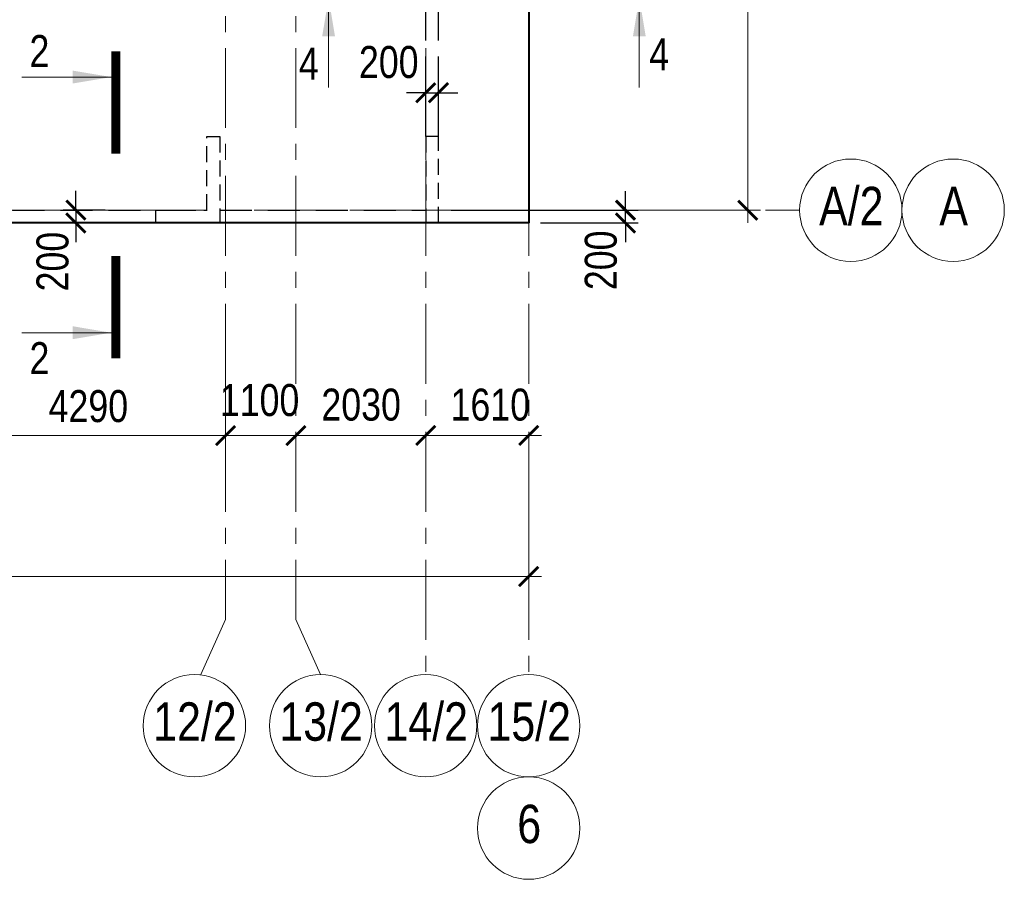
# Model space of a CAD drawing. Header units: inches. Extents: x -8638239 to -8523853, y 3840912 to 4564380.
# Tile 39 of 106: x -8565081 to -8549686, y 4096499 to 4109934. Entities that reach past the tile are written whole.
import ezdxf
from ezdxf.enums import TextEntityAlignment as Align

# ---------------------------------------------------------------- set-up
doc = ezdxf.new("R2010")
doc.units = ezdxf.units.IN
doc.header["$LTSCALE"] = 1000
doc.header["$MEASUREMENT"] = 0
for name, pattern in [('CENTER', [2, 1.25, -0.25, 0.25, -0.25]), ('HIDDEN', [0.375, 0.25, -0.125]), ('Штрихпунктирная', [6.702778, 3.527778, -1.763889, 0, -1.411111])]:
    doc.linetypes.add(name, pattern=pattern)
for name, color, linetype, lineweight in [('-2._План подземной парковки -2 этаж_1_АР-Чертеж-Оси_Осевые размеры.АР_Ном._пера__120', 7, 'Continuous', 0), ('СК-040-С(тены)', 12, 'HIDDEN', 25), ('СК-050-П(литы перекрытия)', 3, 'Continuous', 40), ('СК-052-П-БАЛКИ', 1, 'HIDDEN', 30), ('СК-100-О(си)', 7, 'CENTER', 15), ('СК-100-О(си)_имя', 7, 'CENTER', 15), ('СК-110-О-РАЗМЕРЫ', 7, 'Continuous', 15), ('СК-300-Р(азмеры)', 7, 'Continuous', 20), ('СК-400-Т(екст)', 7, 'Continuous', 20), ('СК-500-С(ечения)', 5, 'Continuous', 40)]:
    doc.layers.add(name, color=color, linetype=linetype, lineweight=lineweight)
doc.styles.add('ARIAL_annotative', font='arial.ttf', dxfattribs={"width": 0.8, "height": 2.5})
doc.styles.add('RUSS', font='arial.ttf', dxfattribs={"width": 0.8})
doc.dimstyles.new('100-200', dxfattribs={"dimscale": 0, "dimtxt": 500, "dimasz": 300, "dimexe": 200, "dimexo": 200, "dimgap": 200, "dimtad": 1, "dimdec": 0, "dimzin": 0, "dimdsep": 46, "dimtxsty": 'RUSS', "dimblk": 'ARCHTICK', "dimcen": 0.096, "dimdle": 200, "dimclrd": 7, "dimclre": 7, "dimclrt": 256, "dimadec": 0, "dimazin": 0, "dimtfac": 1, "dimtdec": 0, "dimtmove": 2, "dimatfit": 3, "dimldrblk": 'OBLIQUE', "dimfxl": 1, "dimtolj": 1, "dimtzin": 0, "dimarcsym": 0})

# ---------------------------------------------------------------- blocks, each defined once
blk = doc.blocks.new('_ArchTick')
at = {"color": 0, "linetype": 'ByBlock', "const_width": 0.15}
blk.add_lwpolyline([(-0.5, -0.5), (0.5, 0.5)], dxfattribs=at)
blk = doc.blocks.new('*D333')
at = {"layer": 'Defpoints', "color": 0, "transparency": 16777216}
for p in [(-7420, -2470), (-3130, -2470), (-3130, -3521)]:
    blk.add_point(p, dxfattribs=at)
at = {"layer": 'СК-110-О-РАЗМЕРЫ', "color": 7, "lineweight": -2, "transparency": 16777216}
for p, q in [((-7420, -2670), (-7420, -3721)), ((-3130, -2670), (-3130, -3721)), ((-7620, -3521), (-2930, -3521))]:
    blk.add_line(p, q, dxfattribs=at)
at = {"layer": 'СК-110-О-РАЗМЕРЫ', "color": 7, "lineweight": -2, "transparency": 16777216, "xscale": 300, "yscale": 300, "zscale": 300, "rotation": 180}
blk.add_blockref('_ArchTick', (-7420, -3521), dxfattribs=at)
at = {"layer": 'СК-110-О-РАЗМЕРЫ', "color": 7, "lineweight": -2, "transparency": 16777216, "xscale": 300, "yscale": 300, "zscale": 300}
blk.add_blockref('_ArchTick', (-3130, -3521), dxfattribs=at)
at = {"layer": 'СК-110-О-РАЗМЕРЫ', "transparency": 16777216, "insert": (-5275, -3065), "char_height": 500, "attachment_point": 5, "style": 'RUSS'}
blk.add_mtext('\\A1;4290', dxfattribs=at)
blk = doc.blocks.new('_Oblique')
at = {"color": 0, "linetype": 'ByBlock', "lineweight": -2}
blk.add_line((-0.5, -0.5), (0.5, 0.5), dxfattribs=at)
blk = doc.blocks.new('*D334')
at = {"layer": 'Defpoints', "color": 0, "transparency": 16777216}
for p in [(-3130, -3521), (-2030, -3521), (-2030, -3521)]:
    blk.add_point(p, dxfattribs=at)
at = {"layer": 'СК-300-Р(азмеры)', "color": 7, "lineweight": -2, "transparency": 16777216}
blk.add_line((-3330, -3521), (-1830, -3521), dxfattribs=at)
at = {"layer": 'СК-300-Р(азмеры)', "color": 7, "lineweight": -2, "transparency": 16777216, "xscale": 300, "yscale": 300, "zscale": 300, "rotation": 180}
blk.add_blockref('_ArchTick', (-3130, -3521), dxfattribs=at)
at = {"layer": 'СК-300-Р(азмеры)', "color": 7, "lineweight": -2, "transparency": 16777216, "xscale": 300, "yscale": 300, "zscale": 300}
blk.add_blockref('_ArchTick', (-2030, -3521), dxfattribs=at)
at = {"layer": 'СК-300-Р(азмеры)', "transparency": 16777216, "insert": (-2598, -2971), "char_height": 500, "attachment_point": 5, "style": 'RUSS'}
blk.add_mtext('\\A1;1100', dxfattribs=at)
blk = doc.blocks.new('*D335')
at = {"layer": 'Defpoints', "color": 0, "transparency": 16777216}
for p in [(-2030, -3521), (-2030, -3521), (0, -3521)]:
    blk.add_point(p, dxfattribs=at)
at = {"layer": 'СК-300-Р(азмеры)', "color": 7, "lineweight": -2, "transparency": 16777216}
blk.add_line((200, -3521), (-2230, -3521), dxfattribs=at)
at = {"layer": 'СК-300-Р(азмеры)', "color": 7, "lineweight": -2, "transparency": 16777216, "xscale": 300, "yscale": 300, "zscale": 300, "rotation": 180}
blk.add_blockref('_ArchTick', (-2030, -3521), dxfattribs=at)
at = {"layer": 'СК-300-Р(азмеры)', "color": 7, "lineweight": -2, "transparency": 16777216, "xscale": 300, "yscale": 300, "zscale": 300}
blk.add_blockref('_ArchTick', (0, -3521), dxfattribs=at)
at = {"layer": 'СК-300-Р(азмеры)', "transparency": 16777216, "insert": (-1010, -3042), "char_height": 500, "attachment_point": 5, "style": 'RUSS'}
blk.add_mtext('\\A1;2030', dxfattribs=at)
blk = doc.blocks.new('*D336')
at = {"layer": 'Defpoints', "color": 0, "transparency": 16777216}
for p in [(0, -3521), (1610, -3521), (1610, -3521)]:
    blk.add_point(p, dxfattribs=at)
at = {"layer": 'СК-300-Р(азмеры)', "color": 7, "lineweight": -2, "transparency": 16777216}
blk.add_line((-200, -3521), (1810, -3521), dxfattribs=at)
at = {"layer": 'СК-300-Р(азмеры)', "color": 7, "lineweight": -2, "transparency": 16777216, "xscale": 300, "yscale": 300, "zscale": 300, "rotation": 180}
blk.add_blockref('_ArchTick', (0, -3521), dxfattribs=at)
at = {"layer": 'СК-300-Р(азмеры)', "color": 7, "lineweight": -2, "transparency": 16777216, "xscale": 300, "yscale": 300, "zscale": 300}
blk.add_blockref('_ArchTick', (1610, -3521), dxfattribs=at)
at = {"layer": 'СК-300-Р(азмеры)', "transparency": 16777216, "insert": (1010, -3042), "char_height": 500, "attachment_point": 5, "style": 'RUSS'}
blk.add_mtext('\\A1;1610', dxfattribs=at)
blk = doc.blocks.new('*D337')
at = {"layer": 'Defpoints', "color": 0, "transparency": 16777216}
for p in [(2391, 7435), (5035, 7435), (2391, 0)]:
    blk.add_point(p, dxfattribs=at)
at = {"layer": 'СК-300-Р(азмеры)', "color": 7, "lineweight": -2, "transparency": 16777216}
for p, q in [((5035, -200), (5035, 7635)), ((2591, 7435), (5235, 7435)), ((2591, 0), (5235, 0))]:
    blk.add_line(p, q, dxfattribs=at)
at = {"layer": 'СК-300-Р(азмеры)', "color": 7, "lineweight": -2, "transparency": 16777216, "xscale": 300, "yscale": 300, "zscale": 300}
for p, rotation in [((5035, 7435), 90), ((5035, 0), 270)]:
    blk.add_blockref('_ArchTick', p, dxfattribs=dict(at, rotation=rotation))
at = {"layer": 'СК-300-Р(азмеры)', "transparency": 16777216, "insert": (4580, 3718), "char_height": 500, "attachment_point": 5, "rotation": 90, "style": 'RUSS'}
blk.add_mtext('\\A1;7435', dxfattribs=at)
blk = doc.blocks.new('*D321')
at = {"layer": 'Defpoints', "color": 0, "transparency": 16777216}
for p in [(-21750, -3521), (1610, -3521), (-21750, -5726)]:
    blk.add_point(p, dxfattribs=at)
at = {"layer": 'СК-110-О-РАЗМЕРЫ', "color": 7, "lineweight": -2, "transparency": 16777216}
for p, q in [((-21750, -3721), (-21750, -5926)), ((1610, -3721), (1610, -5926)), ((1810, -5726), (-21950, -5726))]:
    blk.add_line(p, q, dxfattribs=at)
at = {"layer": 'СК-110-О-РАЗМЕРЫ', "color": 7, "lineweight": -2, "transparency": 16777216, "xscale": 300, "yscale": 300, "zscale": 300, "rotation": 180}
blk.add_blockref('_ArchTick', (-21750, -5726), dxfattribs=at)
at = {"layer": 'СК-110-О-РАЗМЕРЫ', "color": 7, "lineweight": -2, "transparency": 16777216, "xscale": 300, "yscale": 300, "zscale": 300}
blk.add_blockref('_ArchTick', (1610, -5726), dxfattribs=at)
at = {"layer": 'СК-110-О-РАЗМЕРЫ', "transparency": 16777216, "insert": (-10070, -5271), "char_height": 500, "attachment_point": 5, "style": 'RUSS'}
blk.add_mtext('\\A1;23360', dxfattribs=at)
blk = doc.blocks.new('Сечение')
at = {"layer": 'СК-500-С(ечения)', "linetype": 'Continuous', "lineweight": 15, "ltscale": 100}
blk.add_line((-200, -35), (-200, -735), dxfattribs=at)
at = {"layer": 'СК-500-С(ечения)', "linetype": 'Continuous', "ltscale": 100, "const_width": 70}
blk.add_lwpolyline([(-400, 0), (400, 0)], dxfattribs=at)
at = {"layer": 'СК-500-С(ечения)', "linetype": 'Continuous', "ltscale": 100}
blk.add_solid([(-200, -35), (-250.3, -335.5), (-149.7, -335.5)], dxfattribs=at)
blk = doc.blocks.new('*U609')
at = {"layer": 'СК-400-Т(екст)', "ltscale": 100, "yscale": 0.01, "zscale": 0.01, "rotation": 89.99999999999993}
for p, xscale in [((0, -4), -0.01), ((0, -19.978), 0.01)]:
    blk.add_blockref('Сечение', p, dxfattribs=dict(at, xscale=xscale))
at = {"layer": 'СК-500-С(ечения)', "color": 0, "ltscale": 100, "style": 'ARIAL_annotative', "width": 0.8}
blk.add_attdef('НОМЕР_СЕЧЕНИЯ_1_1(НОМЕР_ЛИСТА)', text='', height=2.5, rotation=180, dxfattribs=at).set_placement((6.74, -1.226), align=Align.RIGHT)
blk.add_attdef('НОМЕР_СЕЧЕНИЯ_2_1(НОМЕР_ЛИСТА)', text='', height=2.5, rotation=180, dxfattribs=at).set_placement((6.74, -22.011), align=Align.BOTTOM_LEFT)
blk = doc.blocks.new('A$Cc2edbf5f_19эт')
at = {"layer": 'СК-040-С(тены)'}
blk.add_lwpolyline([(39700, -200), (39700, 0), (40500, 0), (40500, 1150), (40700, 1150), (40700, -200), (39700, -200)], dxfattribs=at)
blk.add_lwpolyline([(43920, 1150), (43920, -200), (44120, -200), (44120, 1150)], close=True, dxfattribs=at)
blk = doc.blocks.new('*D111')
at = {"layer": 'Defpoints', "color": 0, "transparency": 16777216}
for p in [(-8558532, 4108793), (-8558732, 4108107), (-8558532, 4108107)]:
    blk.add_point(p, dxfattribs=at)
at = {"layer": 'СК-110-О-РАЗМЕРЫ', "color": 7, "lineweight": -2, "transparency": 16777216}
for p, q in [((-8558732, 4108307), (-8558732, 4108993)), ((-8558532, 4108307), (-8558532, 4108993)), ((-8558732, 4108793), (-8559032, 4108793)), ((-8558732, 4108793), (-8558532, 4108793)), ((-8558532, 4108793), (-8558232, 4108793))]:
    blk.add_line(p, q, dxfattribs=at)
at = {"layer": 'СК-110-О-РАЗМЕРЫ', "color": 7, "lineweight": -2, "transparency": 16777216, "xscale": 300, "yscale": 300, "zscale": 300}
blk.add_blockref('_ArchTick', (-8558732, 4108793), dxfattribs=at)
at = {"layer": 'СК-110-О-РАЗМЕРЫ', "color": 7, "lineweight": -2, "transparency": 16777216, "xscale": 300, "yscale": 300, "zscale": 300, "rotation": 180}
blk.add_blockref('_ArchTick', (-8558532, 4108793), dxfattribs=at)
at = {"layer": 'СК-110-О-РАЗМЕРЫ', "transparency": 16777216, "insert": (-8559310, 4109269), "char_height": 500, "attachment_point": 5, "style": 'RUSS'}
blk.add_mtext('\\A1;200', dxfattribs=at)
blk = doc.blocks.new('*U134')
at = {"layer": 'СК-400-Т(екст)', "ltscale": 100, "yscale": 0.01, "zscale": 0.01}
for p, xscale, rotation in [((0, -4), -0.01, 90.00006149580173), ((0, -24.292), 0.01, 90.0000614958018)]:
    blk.add_blockref('Сечение', p, dxfattribs=dict(at, xscale=xscale, rotation=rotation))
at = {"layer": 'СК-500-С(ечения)', "color": 0, "ltscale": 100, "style": 'ARIAL_annotative', "text_generation_flag": 2, "width": 0.8}
blk.add_attdef('НОМЕР_СЕЧЕНИЯ_1_1(НОМЕР_ЛИСТА)', text='', height=2.5, rotation=90.00006, dxfattribs=at).set_placement((6.74, -1.226), align=Align.RIGHT)
blk.add_attdef('НОМЕР_СЕЧЕНИЯ_2_1(НОМЕР_ЛИСТА)', text='', height=2.5, rotation=90.00006, dxfattribs=at).set_placement((7.48, -27.066), align=Align.BOTTOM_LEFT)
blk = doc.blocks.new('*D583')
at = {"layer": 'Defpoints', "color": 0, "transparency": 16777216}
for p in [(-8563542, 4106957), (-8564202, 4106757), (-8563542, 4106757)]:
    blk.add_point(p, dxfattribs=at)
at = {"layer": 'СК-110-О-РАЗМЕРЫ', "color": 7, "lineweight": -2, "transparency": 16777216}
for p, q in [((-8564202, 4106957), (-8564202, 4107257)), ((-8563742, 4106957), (-8564402, 4106957)), ((-8564202, 4106957), (-8564202, 4106757)), ((-8563742, 4106757), (-8564402, 4106757)), ((-8564202, 4106757), (-8564202, 4106457))]:
    blk.add_line(p, q, dxfattribs=at)
at = {"layer": 'СК-110-О-РАЗМЕРЫ', "color": 7, "lineweight": -2, "transparency": 16777216, "xscale": 300, "yscale": 300, "zscale": 300}
for p, rotation in [((-8564202, 4106957), 270), ((-8564202, 4106757), 90)]:
    blk.add_blockref('_ArchTick', p, dxfattribs=dict(at, rotation=rotation))
at = {"layer": 'СК-110-О-РАЗМЕРЫ', "transparency": 16777216, "insert": (-8564565, 4106153), "char_height": 500, "attachment_point": 5, "rotation": 90, "style": 'RUSS'}
blk.add_mtext('\\A1;200', dxfattribs=at)
blk = doc.blocks.new('*D566')
at = {"layer": 'Defpoints', "color": 0, "transparency": 16777216}
for p in [(-8558532, 4106956), (-8555608, 4106956), (-8557135, 4106757)]:
    blk.add_point(p, dxfattribs=at)
at = {"layer": 'СК-110-О-РАЗМЕРЫ', "color": 7, "lineweight": -2, "transparency": 16777216}
for p, q in [((-8555608, 4106956), (-8555608, 4107256)), ((-8558332, 4106956), (-8555408, 4106956)), ((-8555608, 4106757), (-8555608, 4106956)), ((-8556935, 4106757), (-8555408, 4106757)), ((-8555608, 4106757), (-8555608, 4106457))]:
    blk.add_line(p, q, dxfattribs=at)
at = {"layer": 'СК-110-О-РАЗМЕРЫ', "color": 7, "lineweight": -2, "transparency": 16777216, "xscale": 300, "yscale": 300, "zscale": 300}
for p, rotation in [((-8555608, 4106956), 270), ((-8555608, 4106757), 90)]:
    blk.add_blockref('_ArchTick', p, dxfattribs=dict(at, rotation=rotation))
at = {"layer": 'СК-110-О-РАЗМЕРЫ', "transparency": 16777216, "insert": (-8555992, 4106173), "char_height": 500, "attachment_point": 5, "rotation": 90, "style": 'RUSS'}
blk.add_mtext('\\A1;200', dxfattribs=at)
blk = doc.blocks.new('оси')
at = {"layer": '-2._План подземной парковки -2 этаж_1_АР-Чертеж-Оси_Осевые размеры.АР_Ном._пера__120', "color": 7, "linetype": 'Штрихпунктирная', "lineweight": 0}
blk.add_line((4229.3, 0), (5229.3, 0), dxfattribs=at)
at = {"layer": 'СК-100-О(си)'}
for p, q in [((-3130, 18534.9), (-3130, -6395.3)), ((-2030, 18534.9), (-2030, -6395.3)), ((0, 18534.9), (0, -7257.5)), ((1610, 18534.9), (1610, -7257.5)), ((-46685.3, 0), (5846.2, 0))]:
    blk.add_line(p, q, dxfattribs=at)
at = {"layer": 'СК-100-О(си)', "ltscale": 1000}
for p, q in [((-3516.3, -7257.5), (-3130, -6395.3)), ((-1643.7, -7257.5), (-2030, -6395.3))]:
    blk.add_line(p, q, dxfattribs=at)
at = {"layer": 'СК-100-О(си)', "linetype": 'Continuous'}
for centre in [(6646.2, 0), (8246.2, 0), (-3616.3, -8057.5), (-1643.7, -8057.5), (0, -8057.5), (1610, -8057.5), (1610, -9657.5)]:
    blk.add_circle(centre, 800, dxfattribs=at)
at = {"layer": 'СК-100-О(си)_имя', "style": 'RUSS', "width": 0.8}
for s, p in [('А/2', (6654, 65.7)), ('А', (8254, 65.7)), ('12/2', (-3608.5, -7991.8)), ('13/2', (-1635.9, -7991.8)), ('14/2', (7.8, -7991.8)), ('15/2', (1617.8, -7991.8)), ('6', (1617.8, -9591.8))]:
    blk.add_text(s, height=600, dxfattribs=at).set_placement(p, align=Align.MIDDLE_CENTER)
at = {"layer": 'СК-110-О-РАЗМЕРЫ'}
dim = blk.add_linear_dim(base=(-3130, -3520.6), p1=(-7420, -2469.7), p2=(-3130, -2469.7), dimstyle='100-200', override={"dimscale": 1}, dxfattribs=at)
dim.commit()
dim.dimension.update_dxf_attribs({"geometry": '*D333', "text_midpoint": (-5275, -3065.3)})
dim = blk.add_linear_dim(base=(-21750, -5726.1), p1=(1610, -3520.6), p2=(-21750, -3520.6), angle=180, dimstyle='100-200', override={"dimscale": 1}, dxfattribs=at)
dim.commit()
dim.dimension.update_dxf_attribs({"geometry": '*D321', "text_midpoint": (-10070, -5270.7)})
at = {"layer": 'СК-300-Р(азмеры)'}
dim = blk.add_linear_dim(base=(5035.5, 7435), p1=(2391.1, 0), p2=(2391.1, 7435), angle=90, dimstyle='100-200', override={"dimscale": 1}, dxfattribs=at)
dim.commit()
dim.dimension.update_dxf_attribs({"geometry": '*D337', "text_midpoint": (4580, 3717.5)})
for base, p1, p2, picture, middle in [((-2030, -3520.6), (-3130, -3520.6), (-2030, -3520.6), '*D334', (-2598.4, -2971.4)), ((1610, -3520.6), (0, -3520.6), (1610, -3520.6), '*D336', (1010.3, -3041.9))]:
    dim = blk.add_linear_dim(base=base, p1=p1, p2=p2, dimstyle='100-200', override={"dimscale": 1}, dxfattribs=at)
    dim.commit()
    dim.dimension.update_dxf_attribs({"geometry": picture, "text_midpoint": middle, "dimtype": 160})
dim = blk.add_linear_dim(base=(-2030, -3520.6), p1=(0, -3520.6), p2=(-2030, -3520.6), angle=180, dimstyle='100-200', override={"dimscale": 1}, dxfattribs=at)
dim.commit()
dim.dimension.update_dxf_attribs({"geometry": '*D335', "text_midpoint": (-1010.3, -3041.9), "dimtype": 160})
blk = doc.blocks.new('A$C858fb3ef')
at = {"layer": 'СК-300-Р(азмеры)'}
blk.add_blockref('оси', (0, 0), dxfattribs=at)
blk = doc.blocks.new('A$C573b34c5')
blk.add_blockref('A$C858fb3ef', (0, 0))

msp = doc.modelspace()

# ---------------------------------------------------------------- linework, layer by layer
at = {"layer": 'СК-050-П(литы перекрытия)'}
msp.add_lwpolyline([(-8564242.1, 4122316.8), (-8560861.6, 4122316.8), (-8560861.6, 4123242.5), (-8557121.5, 4123242.5), (-8557121.5, 4106757.2), (-8566191.9, 4106757.2)], dxfattribs=at)
at = {"layer": 'СК-052-П-БАЛКИ', "ltscale": 2}
for p, q in [((-8558731.9, 4108107), (-8558732, 4112246.8)), ((-8558531.9, 4108107), (-8558532, 4112246.7)), ((-8565941.9, 4106956.8), (-8562151.8, 4106956.8)), ((-8561951.8, 4106956.8), (-8558731.9, 4106956.9)), ((-8558531.9, 4106756.9), (-8558531.9, 4106757.2))]:
    msp.add_line(p, q, dxfattribs=at)

# ---------------------------------------------------------------- block references
at = {"layer": 'СК-050-П(литы перекрытия)'}
msp.add_blockref('A$Cc2edbf5f_19эт', (-8602652.1, 4106956.7), dxfattribs=at)
at = {"layer": 'СК-300-Р(азмеры)'}
msp.add_blockref('A$C573b34c5', (-8558731.8, 4106956.4), dxfattribs=at)
at = {"layer": 'СК-500-С(ечения)'}
ref = msp.add_blockref('*U134', (-8554992.3, 4110342.6), dxfattribs=dict(at, xscale=200, yscale=200, zscale=200, rotation=269.9999385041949))
ref.add_attrib('НОМЕР_СЕЧЕНИЯ_2_1(НОМЕР_ЛИСТА)', '4', dxfattribs={"color": 0, "ltscale": 100, "height": 500, "rotation": 0.00006, "style": 'ARIAL_annotative', "width": 0.8}).set_placement((-8560405.5, 4108846.7), align=Align.BOTTOM_RIGHT)
ref.add_attrib('НОМЕР_СЕЧЕНИЯ_1_1(НОМЕР_ЛИСТА)', '4', dxfattribs={"color": 0, "ltscale": 100, "height": 500, "rotation": 0.00006, "style": 'ARIAL_annotative', "width": 0.8}).set_placement((-8555237.6, 4108994.7), align=Align.BOTTOM_LEFT)
ref = msp.add_blockref('*U609', (-8563579.4, 4104641.7), dxfattribs=dict(at, xscale=200, yscale=200, zscale=200, rotation=180))
ref.add_attrib('НОМЕР_СЕЧЕНИЯ_2_1(НОМЕР_ЛИСТА)', '2', dxfattribs={"color": 0, "ltscale": 100, "height": 500, "rotation": 360, "style": 'ARIAL_annotative', "width": 0.8}).set_placement((-8564927.3, 4109043.9), align=Align.BOTTOM_LEFT)
ref.add_attrib('НОМЕР_СЕЧЕНИЯ_1_1(НОМЕР_ЛИСТА)', '2', dxfattribs={"color": 0, "ltscale": 100, "height": 500, "rotation": 360, "style": 'ARIAL_annotative', "width": 0.8}).set_placement((-8564616.5, 4104393.8), align=Align.RIGHT)

# ---------------------------------------------------------------- dimensions: what is measured, and where the dimension line sits
at = {"layer": 'СК-110-О-РАЗМЕРЫ'}
dim = msp.add_linear_dim(base=(-8558531.9, 4108792.7), p1=(-8558731.9, 4108106.9), p2=(-8558531.9, 4108107.1), dimstyle='100-200', override={"dimscale": 1}, dxfattribs=at)
dim.commit()
dim.dimension.update_dxf_attribs({"geometry": '*D111', "text_midpoint": (-8559309.6, 4109269.3), "dimtype": 160})
for base, p1, p2, picture, middle in [((-8564202.1, 4106756.8), (-8563542, 4106956.8), (-8563542, 4106756.8), '*D583', (-8564564.7, 4106152.8)), ((-8555608.4, 4106956.4), (-8557134.7, 4106756.8), (-8558531.9, 4106956.4), '*D566', (-8555992.2, 4106172.7))]:
    dim = msp.add_linear_dim(base=base, p1=p1, p2=p2, angle=90, dimstyle='100-200', override={"dimscale": 1}, dxfattribs=at)
    dim.commit()
    dim.dimension.update_dxf_attribs({"geometry": picture, "text_midpoint": middle, "dimtype": 160})

doc.saveas('drawing.dxf')
